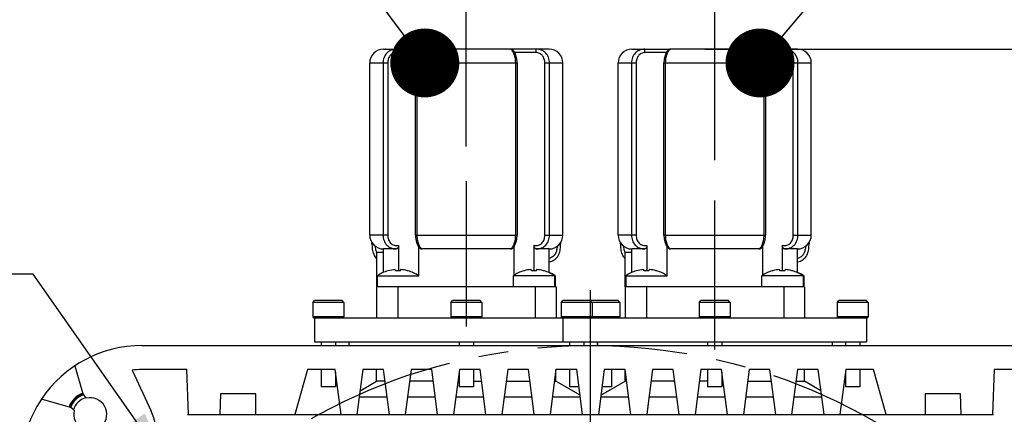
# Model space of a CAD drawing. Header units: millimetres. Extents: x -213 to 420, y -2 to 297.
# Tile 35 of 37: x 318 to 375, y 211 to 234. Entities that reach past the tile are written whole.
import ezdxf
from ezdxf.enums import TextEntityAlignment as Align

# ---------------------------------------------------------------- set-up
doc = ezdxf.new("R2010")
doc.units = ezdxf.units.MM
doc.header["$LTSCALE"] = 23.1
doc.linetypes.add('CENTER', pattern=[0.6, 0.375, -0.075, 0.075, -0.075])
doc.layers.get('0').update_dxf_attribs({"linetype": 'CONTINUOUS'})
for name, color, linetype in [('AXIS', 7, 'CONTINUOUS'), ('COMPONENTS', 7, 'CONTINUOUS'), ('DETAIL', 7, 'CONTINUOUS'), ('DIMENSION', 7, 'CONTINUOUS')]:
    doc.layers.add(name, color=color, linetype=linetype)
doc.styles.get("Standard").update_dxf_attribs({"font": 'arial.ttf'})
doc.styles.add('TEXTSTYLE_4', font='gdt')
doc.dimstyles.new('DIMSTYLE_3', dxfattribs={"dimtxt": 3, "dimasz": 4, "dimexe": 0.18, "dimexo": 0.0625, "dimgap": 0.09, "dimtad": 1, "dimlfac": 2.5, "dimdsep": 46, "dimtxsty": 'STANDARD', "dimblk": '_FILLED', "dimblk1": '_FILLED', "dimblk2": '_FILLED', "dimcen": 0.09, "dimadec": 0, "dimazin": 0, "dimtp": 0.3, "dimtm": 0.3, "dimtfac": 1, "dimtofl": 0, "dimtmove": 0, "dimatfit": 3, "dimldrblk": '_FILLED', "dimfxl": 1, "dimtolj": 1, "dimarcsym": 0})
doc.dimstyles.new('DIMSTYLE_5', dxfattribs={"dimtxt": 3, "dimasz": 4, "dimexe": 0.18, "dimexo": 0.0625, "dimgap": 0.09, "dimtad": 1, "dimdec": 3, "dimlfac": 2.5, "dimdsep": 46, "dimtxsty": 'STANDARD', "dimblk": '_FILLED', "dimblk1": '_FILLED', "dimblk2": '_FILLED', "dimcen": 0.09, "dimadec": 0, "dimazin": 0, "dimtp": 0.5, "dimtm": 0.5, "dimtfac": 1, "dimtdec": 3, "dimtofl": 0, "dimtmove": 0, "dimatfit": 3, "dimldrblk": '_FILLED', "dimfxl": 1, "dimtolj": 1, "dimarcsym": 0})
doc.dimstyles.new('DIMSTYLE_8', dxfattribs={"dimtxt": 3, "dimasz": 4, "dimexe": 0.18, "dimexo": 0.0625, "dimgap": 0.09, "dimtad": 1, "dimtih": 1, "dimtoh": 1, "dimlfac": 2.5, "dimdsep": 46, "dimtxsty": 'STANDARD', "dimblk": '_FILLED', "dimblk1": '_FILLED', "dimblk2": '_FILLED', "dimcen": 0.09, "dimadec": 0, "dimazin": 0, "dimtol": 1, "dimtp": 0.2, "dimtm": 0.2, "dimtfac": 1, "dimtofl": 0, "dimtmove": 0, "dimatfit": 3, "dimldrblk": '_FILLED', "dimfxl": 1, "dimtolj": 1, "dimarcsym": 0})
doc.dimstyles.get("Standard").update_dxf_attribs({"dimtxt": 3, "dimasz": 4, "dimexe": 0.18, "dimexo": 0.0625, "dimgap": 0.09, "dimtad": 1, "dimdec": 3, "dimdsep": 46, "dimtxsty": 'STANDARD', "dimblk": '_FILLED', "dimblk1": '_FILLED', "dimblk2": '_FILLED', "dimcen": 0.09, "dimadec": 0, "dimazin": 0, "dimtol": 1, "dimtp": 0.001, "dimtm": 0.001, "dimtfac": 1, "dimtdec": 3, "dimtofl": 0, "dimtmove": 0, "dimatfit": 3, "dimldrblk": '_FILLED', "dimfxl": 1, "dimtolj": 1, "dimarcsym": 0})

# ---------------------------------------------------------------- blocks, each defined once
blk = doc.blocks.new('_FILLED')
at = {"color": 0, "linetype": 'BYBLOCK'}
blk.add_solid([(0, 0), (-1, 0.1625), (-1, -0.1625)], dxfattribs=at)
blk = doc.blocks.new('*D2')
at = {"layer": 'DIMENSION', "color": 2, "linetype": 'CONTINUOUS'}
for p, q in [((343.512, 226.243), (343.512, 243.902)), ((357.912, 225.45), (357.912, 243.902)), ((343.512, 241.902), (350.712, 241.902)), ((357.912, 241.902), (350.712, 241.902))]:
    blk.add_line(p, q, dxfattribs=at)
at = {"layer": 'DIMENSION', "color": 2, "linetype": 'CONTINUOUS', "xscale": 4, "yscale": 4, "zscale": 4, "rotation": 180}
blk.add_blockref('_FILLED', (343.512, 241.902), dxfattribs=at)
at = {"layer": 'DIMENSION', "color": 2, "linetype": 'CONTINUOUS', "xscale": 4, "yscale": 4, "zscale": 4}
blk.add_blockref('_FILLED', (357.912, 241.902), dxfattribs=at)
at = {"layer": 'DIMENSION', "color": 2, "linetype": 'CONTINUOUS', "insert": (350.712, 245.652), "char_height": 3, "width": 4.66171, "attachment_point": 2, "line_spacing_factor": 0.9}
blk.add_mtext('36', dxfattribs=at)
blk = doc.blocks.new('*D9')
at = {"layer": 'DIMENSION', "color": 2, "linetype": 'CONTINUOUS'}
for p, q in [((357.349, 231.902), (395.712, 231.902)), ((393.712, 231.902), (393.712, 190.302)), ((393.712, 148.702), (393.712, 190.302)), ((378.712, 148.702), (395.712, 148.702))]:
    blk.add_line(p, q, dxfattribs=at)
at = {"layer": 'DIMENSION', "color": 2, "linetype": 'CONTINUOUS', "xscale": 4, "yscale": 4, "zscale": 4}
for p, rotation in [((393.712, 231.902), 90), ((393.712, 148.702), 270)]:
    blk.add_blockref('_FILLED', p, dxfattribs=dict(at, rotation=rotation))
at = {"layer": 'DIMENSION', "color": 2, "linetype": 'CONTINUOUS', "insert": (389.962, 190.302), "char_height": 3, "width": 6.99257, "attachment_point": 2, "rotation": 90, "line_spacing_factor": 0.9}
blk.add_mtext('208', dxfattribs=at)
blk = doc.blocks.new('*D11')
at = {"layer": 'DIMENSION', "color": 2, "linetype": 'CONTINUOUS'}
for p, q in [((315.269, 207.681), (288.954, 207.681)), ((317.269, 207.681), (315.269, 207.681)), ((324.651, 201.946), (317.269, 207.681))]:
    blk.add_line(p, q, dxfattribs=at)
at = {"layer": 'DIMENSION', "color": 2, "linetype": 'CONTINUOUS', "xscale": 4, "yscale": 4, "zscale": 4, "rotation": 322.1593855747}
blk.add_blockref('_FILLED', (324.651, 201.946), dxfattribs=at)
at = {"layer": 'DIMENSION', "color": 2, "linetype": 'CONTINUOUS', "style": 'TEXTSTYLE_4'}
for s, p in [('`', (306.447, 208.431)), ('n', (295.954, 208.431))]:
    blk.add_text(s, height=3, dxfattribs=at).set_placement(p, align=Align.RIGHT)
at = {"layer": 'DIMENSION', "color": 2, "linetype": 'CONTINUOUS'}
for s, p in [('165', (302.947, 208.431)), ('0.2', (312.269, 208.431))]:
    blk.add_text(s, height=3, dxfattribs=at).set_placement(p, align=Align.RIGHT)

msp = doc.modelspace()

# ---------------------------------------------------------------- linework, layer by layer
at = {"layer": 'AXIS', "color": 2, "linetype": 'CENTER'}
for p, q in [((343.51194, 224.24348), (343.51194, 215.79828)), ((357.91194, 214.45777), (357.91194, 223.17108)), ((350.71194, 181.70162), (350.71194, 217.91563))]:
    msp.add_line(p, q, dxfattribs=at)
msp.add_circle((350.71194, 181.70162), 32.99885, dxfattribs=at)
at = {"layer": 'COMPONENTS', "color": 7, "linetype": 'CONTINUOUS'}
for p, q in [((338.71194, 231.90162), (340.92033, 231.90162)), ((338.83346, 231.90168), (338.82361, 231.90162)), ((338.85257, 231.90175), (338.83649, 231.90162)), ((340.94674, 231.90159), (340.94228, 231.9015)), ((340.94674, 231.90161), (340.94878, 231.90162)), ((348.31194, 231.90162), (340.94878, 231.90162)), ((353.11194, 231.90162), (355.32033, 231.90162)), ((353.23346, 231.90168), (353.22361, 231.90162)), ((353.25257, 231.90175), (353.23649, 231.90162)), ((355.34674, 231.90159), (355.34228, 231.9015)), ((355.34674, 231.90161), (355.34878, 231.90162)), ((362.71194, 231.90162), (355.34878, 231.90162)), ((337.91194, 221.10162), (337.91194, 231.10162)), ((340.56929, 221.10162), (340.56929, 231.10162)), ((346.4548, 231.10162), (346.4548, 221.10162)), ((349.11194, 221.10162), (349.11194, 231.10162)), ((352.31194, 221.10162), (352.31194, 231.10162)), ((354.96929, 221.10162), (354.96929, 231.10162)), ((360.8548, 231.10162), (360.8548, 221.10162)), ((363.51194, 221.10162), (363.51194, 231.10162)), ((338.04359, 220.59632), (338.04359, 220.6632)), ((339.58488, 220.51307), (339.58488, 219.0351)), ((340.75182, 218.74162), (340.75182, 220.42261)), ((346.27274, 220.42298), (346.27274, 218.76909)), ((347.43852, 219.03533), (347.43852, 220.51311)), ((348.98028, 220.6632), (348.98028, 220.59632)), ((352.44359, 220.59632), (352.44359, 220.6632)), ((353.98488, 220.51307), (353.98488, 219.0351)), ((355.15182, 218.74162), (355.15182, 220.42261)), ((360.67274, 220.42298), (360.67274, 218.76909)), ((361.83852, 219.03533), (361.83852, 220.51311)), ((363.38028, 220.6632), (363.38028, 220.59632)), ((338.30375, 220.10162), (338.30375, 218.10162)), ((338.71194, 220.10162), (338.30375, 220.10162)), ((338.71194, 218.94343), (338.71194, 220.30162)), ((339.45358, 220.30162), (338.71194, 220.30162)), ((340.94878, 220.30162), (340.94842, 220.30162)), ((346.07568, 220.30162), (340.94878, 220.30162)), ((346.0763, 220.30163), (346.07568, 220.30162)), ((348.31194, 220.30162), (347.56993, 220.30162)), ((348.31194, 218.92568), (348.31194, 220.30162)), ((352.70375, 220.10162), (352.70375, 218.10162)), ((353.11194, 220.10162), (352.70375, 220.10162)), ((353.11194, 218.94343), (353.11194, 220.30162)), ((353.85358, 220.30162), (353.11194, 220.30162)), ((355.34878, 220.30162), (355.34842, 220.30162)), ((360.47568, 220.30162), (355.34878, 220.30162)), ((360.4763, 220.30163), (360.47568, 220.30162)), ((362.71194, 220.30162), (361.96993, 220.30162)), ((362.71194, 218.92568), (362.71194, 220.30162)), ((338.35194, 218.74162), (338.35194, 218.10162)), ((338.35194, 218.74162), (340.75194, 218.74162)), ((338.9654, 219.03061), (338.96337, 219.03539)), ((339.4053, 219.03061), (339.39707, 219.10836)), ((339.7068, 219.10836), (339.69857, 219.03061)), ((340.1405, 219.03539), (340.13848, 219.03061)), ((346.23194, 218.74162), (346.23194, 218.10162)), ((348.67194, 218.74162), (346.23194, 218.74162)), ((346.8454, 219.03061), (346.84338, 219.03538)), ((347.2853, 219.03061), (347.27707, 219.10836)), ((347.5868, 219.10836), (347.57857, 219.03061)), ((348.0205, 219.03538), (348.01848, 219.03061)), ((348.63194, 218.74162), (348.63194, 218.10162)), ((348.67194, 218.74162), (348.67194, 218.10162)), ((352.75194, 218.74162), (352.75194, 218.10162)), ((352.75194, 218.74162), (355.15194, 218.74162)), ((353.3654, 219.03061), (353.36337, 219.03539)), ((353.8053, 219.03061), (353.79707, 219.10836)), ((354.1068, 219.10836), (354.09857, 219.03061)), ((354.5405, 219.03539), (354.53848, 219.03061)), ((360.63194, 218.74162), (360.63194, 218.10162)), ((363.07194, 218.74162), (360.63194, 218.74162)), ((361.2454, 219.03061), (361.24338, 219.03538)), ((361.6853, 219.03061), (361.67707, 219.10836)), ((361.9868, 219.10836), (361.97857, 219.03061)), ((362.4205, 219.03538), (362.41848, 219.03061)), ((363.03194, 218.74162), (363.03194, 218.10162)), ((363.07194, 218.74162), (363.07194, 218.10162)), ((348.71251, 218.10162), (338.30375, 218.10162)), ((338.31194, 218.10162), (338.31194, 216.30162)), ((347.51194, 218.10162), (347.51194, 216.30162)), ((348.71259, 218.10162), (348.71259, 216.30162)), ((363.11251, 218.10162), (352.70375, 218.10162)), ((352.71194, 218.10162), (352.71194, 216.30162)), ((361.91194, 218.10162), (361.91194, 216.30162)), ((363.11259, 218.10162), (363.11259, 216.30162)), ((334.61194, 217.20162), (334.71194, 217.30162)), ((334.61194, 217.20162), (334.61194, 216.36562)), ((336.41194, 217.20162), (334.61194, 217.20162)), ((336.31194, 217.30162), (334.71194, 217.30162)), ((336.41194, 217.20162), (336.31194, 217.30162)), ((336.41194, 217.20162), (336.41194, 216.36562)), ((342.61194, 217.20162), (342.71194, 217.30162)), ((342.61194, 217.20162), (342.61194, 216.36562)), ((344.41194, 217.20162), (342.61194, 217.20162)), ((344.31194, 217.30162), (342.71194, 217.30162)), ((344.41194, 217.20162), (344.31194, 217.30162)), ((344.41194, 217.20162), (344.41194, 216.36562)), ((349.01194, 217.20162), (349.11194, 217.30162)), ((349.01194, 217.20162), (349.01194, 216.36562)), ((352.41194, 217.20162), (349.01194, 217.20162)), ((352.31194, 217.30162), (349.11194, 217.30162)), ((350.81194, 217.20162), (350.71194, 217.30162)), ((350.81194, 217.20162), (350.81194, 216.36562)), ((352.41194, 217.20162), (352.31194, 217.30162)), ((352.41194, 217.20162), (352.41194, 216.36562)), ((357.01194, 217.20162), (357.11194, 217.30162)), ((357.01194, 217.20162), (357.01194, 216.36562)), ((358.81194, 217.20162), (357.01194, 217.20162)), ((358.71194, 217.30162), (357.11194, 217.30162)), ((358.81194, 217.20162), (358.71194, 217.30162)), ((358.81194, 217.20162), (358.81194, 216.36562)), ((365.01194, 217.20162), (365.11194, 217.30162)), ((365.01194, 217.20162), (365.01194, 216.36562)), ((366.81194, 217.20162), (365.01194, 217.20162)), ((366.71194, 217.30162), (365.11194, 217.30162)), ((366.81194, 217.20162), (366.71194, 217.30162)), ((366.81194, 217.20162), (366.81194, 216.36562)), ((334.67594, 216.30162), (366.74794, 216.30162)), ((334.71194, 216.30162), (334.71194, 214.90162)), ((349.11194, 216.30162), (349.11194, 214.90162)), ((366.71194, 216.30162), (366.71194, 214.90162)), ((324.71194, 214.70162), (376.71194, 214.70162)), ((334.71196, 214.90162), (366.71191, 214.90162)), ((335.09194, 214.90162), (335.09194, 214.70162)), ((335.93194, 214.90162), (335.93194, 214.70162)), ((336.71194, 214.90162), (336.71194, 214.70162)), ((343.09194, 214.90162), (343.09194, 214.70162)), ((343.93194, 214.90162), (343.93194, 214.70162)), ((349.49194, 214.90162), (349.49194, 214.70162)), ((350.33194, 214.90162), (350.33194, 214.70162)), ((351.09194, 214.90162), (351.09194, 214.70162)), ((351.11194, 214.90162), (351.11194, 214.70162)), ((357.49194, 214.90162), (357.49194, 214.70162)), ((358.33194, 214.90162), (358.33194, 214.70162)), ((364.71194, 214.90162), (364.71194, 214.70162)), ((365.49194, 214.90162), (365.49194, 214.70162)), ((366.33194, 214.90162), (366.33194, 214.70162)), ((320.82333, 213.52217), (321.26886, 211.97861)), ((324.13651, 213.27198), (325.2496, 210.88495)), ((327.31194, 213.30162), (324.71194, 213.30162)), ((327.40268, 210.70318), (327.31194, 213.30162)), ((334.31194, 213.30162), (333.56887, 210.70162)), ((335.91194, 213.30162), (334.31194, 213.30162)), ((335.09194, 213.30162), (335.09194, 212.30162)), ((336.25194, 210.70162), (335.91194, 213.30162)), ((335.93194, 213.14868), (335.93194, 212.30162)), ((337.51194, 213.30162), (337.17194, 210.70162)), ((338.71194, 213.30162), (337.51194, 213.30162)), ((338.31194, 212.62538), (338.31194, 213.30162)), ((339.05194, 210.70162), (338.71194, 213.30162)), ((340.31194, 213.30162), (339.97194, 210.70162)), ((341.51194, 213.30162), (340.31194, 213.30162)), ((341.85194, 210.70162), (341.51194, 213.30162)), ((343.11194, 213.30162), (342.77194, 210.70162)), ((343.09194, 213.14868), (343.09194, 212.30162)), ((344.31194, 213.30162), (343.11194, 213.30162)), ((343.93194, 213.30162), (343.93194, 212.30162)), ((344.65194, 210.70162), (344.31194, 213.30162)), ((345.91194, 213.30162), (345.57194, 210.70162)), ((347.11194, 213.30162), (345.91194, 213.30162)), ((347.44938, 210.72113), (347.11194, 213.30162)), ((348.71194, 213.30162), (348.37194, 210.70162)), ((348.71194, 212.62538), (348.71194, 213.30162)), ((349.91194, 213.30162), (348.71194, 213.30162)), ((349.49194, 213.30162), (349.49194, 212.30162)), ((350.25194, 210.70162), (349.91194, 213.30162)), ((351.51194, 213.30162), (351.17194, 210.70162)), ((352.71194, 213.30162), (351.51194, 213.30162)), ((351.93194, 213.30162), (351.93194, 212.30162)), ((352.71194, 212.62538), (352.71194, 213.30162)), ((353.05194, 210.70162), (352.71194, 213.30162)), ((354.31194, 213.30162), (353.97449, 210.72113)), ((355.51194, 213.30162), (354.31194, 213.30162)), ((355.85194, 210.70162), (355.51194, 213.30162)), ((357.11194, 213.30162), (356.77194, 210.70162)), ((358.31194, 213.30162), (357.11194, 213.30162)), ((357.49194, 213.30162), (357.49194, 212.30162)), ((358.65194, 210.70162), (358.31194, 213.30162)), ((358.33194, 213.14868), (358.33194, 212.30162)), ((359.91194, 213.30162), (359.57194, 210.70162)), ((361.11194, 213.30162), (359.91194, 213.30162)), ((361.45194, 210.70162), (361.11194, 213.30162)), ((362.71194, 213.30162), (362.37194, 210.70162)), ((363.91194, 213.30162), (362.71194, 213.30162)), ((363.11194, 212.62538), (363.11194, 213.30162)), ((364.25194, 210.70162), (363.91194, 213.30162)), ((365.51194, 213.30162), (365.17194, 210.70162)), ((365.49194, 213.14868), (365.49194, 212.30162)), ((367.11194, 213.30162), (365.51194, 213.30162)), ((366.33194, 213.30162), (366.33194, 212.30162)), ((367.855, 210.70162), (367.11194, 213.30162)), ((374.11194, 213.30162), (374.0212, 210.70318)), ((376.71194, 213.30162), (374.11194, 213.30162)), ((337.35095, 212.07055), (338.31194, 212.62538)), ((338.80037, 212.62538), (338.31194, 212.62538)), ((341.60037, 212.62538), (340.2235, 212.62538)), ((343.09194, 212.62538), (343.0235, 212.62538)), ((343.93194, 212.62538), (344.40037, 212.62538)), ((345.8235, 212.62538), (347.20037, 212.62538)), ((348.6235, 212.62538), (348.71194, 212.62538)), ((350.10559, 211.82075), (348.71194, 212.62538)), ((351.31828, 211.82075), (352.71194, 212.62538)), ((352.80037, 212.62538), (352.71194, 212.62538)), ((355.60037, 212.62538), (354.2235, 212.62538)), ((357.49194, 212.62538), (357.0235, 212.62538)), ((358.33194, 212.62538), (358.40037, 212.62538)), ((359.8235, 212.62538), (361.20037, 212.62538)), ((362.6235, 212.62538), (363.11194, 212.62538)), ((364.07292, 212.07055), (363.11194, 212.62538)), ((329.26305, 211.90162), (329.22114, 210.70162)), ((331.32041, 211.90162), (329.26305, 211.90162)), ((331.32041, 210.70162), (331.32041, 211.90162)), ((335.93194, 212.30162), (335.09194, 212.30162)), ((343.93194, 212.30162), (343.09194, 212.30162)), ((350.04271, 212.30162), (349.49194, 212.30162)), ((351.93194, 212.30162), (351.38117, 212.30162)), ((358.33194, 212.30162), (357.49194, 212.30162)), ((366.33194, 212.30162), (365.49194, 212.30162)), ((370.10346, 211.90162), (370.10346, 210.70162)), ((372.16083, 211.90162), (370.10346, 211.90162)), ((372.20273, 210.70162), (372.16083, 211.90162)), ((320.43494, 211.1447), (318.89139, 211.59022)), ((321.48601, 211.63466), (321.4515, 211.66916)), ((338.92117, 211.70162), (337.30271, 211.70162)), ((341.72117, 211.70162), (340.10271, 211.70162)), ((344.52117, 211.70162), (342.90271, 211.70162)), ((347.32117, 211.70162), (345.70271, 211.70162)), ((350.12117, 211.70162), (348.50271, 211.70162)), ((352.92117, 211.70162), (351.30271, 211.70162)), ((355.72117, 211.70162), (354.10271, 211.70162)), ((358.52117, 211.70162), (356.90271, 211.70162)), ((361.32117, 211.70162), (359.70271, 211.70162)), ((364.12117, 211.70162), (362.50271, 211.70162)), ((320.74439, 210.96206), (320.7789, 210.92755)), ((327.35814, 210.70162), (374.06574, 210.70162))]:
    msp.add_line(p, q, dxfattribs=at)
at = {"layer": 'COMPONENTS', "color": 9, "linetype": 'CONTINUOUS'}
for p, q in [((340.70598, 231.70162), (339.46768, 231.70162)), ((347.55598, 231.70162), (346.31828, 231.70162)), ((355.10598, 231.70162), (353.86768, 231.70162)), ((361.95598, 231.70162), (360.71828, 231.70162)), ((337.91194, 231.10162), (338.95913, 231.10162)), ((338.688, 231.10162), (338.688, 221.10162)), ((338.95913, 231.10162), (338.95913, 221.10162)), ((340.56929, 231.10162), (346.4548, 231.10162)), ((340.66771, 221.10162), (340.66771, 231.10162)), ((346.35639, 231.10162), (346.35639, 221.10162)), ((348.06473, 221.10162), (348.06473, 231.10162)), ((348.06473, 231.10162), (349.11194, 231.10162)), ((348.33576, 221.10162), (348.33576, 231.10162)), ((352.31194, 231.10162), (353.35913, 231.10162)), ((353.088, 231.10162), (353.088, 221.10162)), ((353.35913, 231.10162), (353.35913, 221.10162)), ((354.96929, 231.10162), (360.8548, 231.10162)), ((355.06771, 221.10162), (355.06771, 231.10162)), ((360.75639, 231.10162), (360.75639, 221.10162)), ((362.46473, 221.10162), (362.46473, 231.10162)), ((362.46473, 231.10162), (363.51194, 231.10162)), ((362.73576, 221.10162), (362.73576, 231.10162)), ((338.95913, 221.10162), (337.91194, 221.10162)), ((340.56929, 221.10162), (346.4548, 221.10162)), ((348.06473, 221.10162), (349.11194, 221.10162)), ((353.35913, 221.10162), (352.31194, 221.10162)), ((354.96929, 221.10162), (360.8548, 221.10162)), ((362.46473, 221.10162), (363.51194, 221.10162)), ((338.09225, 220.59632), (338.04359, 220.59632)), ((348.93162, 220.59632), (348.98028, 220.59632)), ((352.49225, 220.59632), (352.44359, 220.59632)), ((363.33162, 220.59632), (363.38028, 220.59632)), ((339.55226, 218.10162), (339.55226, 216.30162)), ((353.95226, 218.10162), (353.95226, 216.30162)), ((336.41194, 216.36562), (334.61194, 216.36562)), ((344.41194, 216.36562), (342.61194, 216.36562)), ((350.81194, 216.36562), (349.01194, 216.36562)), ((352.41194, 216.36562), (350.8125, 216.36562)), ((358.81194, 216.36562), (357.01194, 216.36562)), ((366.81194, 216.36562), (365.01194, 216.36562))]:
    msp.add_line(p, q, dxfattribs=at)
at = {"layer": 'COMPONENTS', "color": 7, "linetype": 'CONTINUOUS'}
for points in [[(340.94228, 231.9015), (340.91843, 231.89933), (340.89581, 231.89462), (340.87475, 231.88777), (340.85567, 231.87931), (340.83847, 231.86962), (340.82305, 231.85907), (340.80959, 231.84822), (340.79805, 231.83755), (340.78784, 231.82697), (340.77838, 231.81618), (340.76954, 231.80521), (340.76112, 231.79397), (340.75271, 231.78198), (340.74418, 231.76905), (340.73556, 231.75521), (340.72682, 231.74036), (340.71797, 231.72453), (340.70902, 231.70765), (340.69993, 231.6896), (340.69073, 231.67036), (340.68148, 231.64994), (340.67221, 231.62829), (340.66296, 231.60542), (340.65379, 231.58135), (340.64475, 231.55606), (340.63592, 231.52958), (340.62736, 231.50195), (340.61912, 231.47318), (340.61129, 231.44335), (340.60393, 231.41247), (340.59711, 231.38058), (340.59089, 231.34773), (340.58534, 231.31396), (340.5805, 231.27929), (340.57646, 231.24378), (340.57327, 231.20751), (340.57098, 231.17049), (340.56965, 231.13283), (340.5693, 231.10162)], [(346.4548, 231.10162), (346.45449, 231.13101), (346.45332, 231.16597), (346.45134, 231.20038), (346.44858, 231.23417), (346.44507, 231.26731), (346.44086, 231.29973), (346.43601, 231.3314), (346.43056, 231.36229), (346.42458, 231.39238), (346.4181, 231.4216), (346.41117, 231.44997), (346.40385, 231.47743), (346.3962, 231.50396), (346.38826, 231.52952), (346.3801, 231.55409), (346.37175, 231.57765), (346.36328, 231.60018), (346.35473, 231.62165), (346.34616, 231.64207), (346.33758, 231.66146), (346.32905, 231.6798), (346.32059, 231.69711), (346.31221, 231.71346), (346.30392, 231.72886), (346.29576, 231.74332), (346.28771, 231.75691), (346.27976, 231.76964), (346.2719, 231.78156), (346.26406, 231.79281), (346.25623, 231.80337), (346.24829, 231.81339), (346.23983, 231.82332), (346.23062, 231.83325), (346.22054, 231.84308), (346.20919, 231.85295), (346.19615, 231.86285), (346.18134, 231.87243), (346.16484, 231.88123), (346.14662, 231.88892), (346.12658, 231.89516), (346.10483, 231.89951), (346.08158, 231.90151), (346.07734, 231.90159)], [(355.34228, 231.9015), (355.31843, 231.89933), (355.29581, 231.89462), (355.27475, 231.88777), (355.25567, 231.87931), (355.23847, 231.86962), (355.22305, 231.85907), (355.20959, 231.84822), (355.19805, 231.83755), (355.18784, 231.82697), (355.17838, 231.81618), (355.16954, 231.80521), (355.16112, 231.79397), (355.15271, 231.78198), (355.14418, 231.76905), (355.13556, 231.75521), (355.12682, 231.74036), (355.11797, 231.72453), (355.10902, 231.70765), (355.09993, 231.6896), (355.09073, 231.67036), (355.08148, 231.64994), (355.07221, 231.62829), (355.06296, 231.60542), (355.05379, 231.58135), (355.04475, 231.55606), (355.03592, 231.52958), (355.02736, 231.50195), (355.01912, 231.47318), (355.01129, 231.44335), (355.00393, 231.41247), (354.99711, 231.38058), (354.99089, 231.34773), (354.98534, 231.31396), (354.9805, 231.27929), (354.97646, 231.24378), (354.97327, 231.20751), (354.97098, 231.17049), (354.96965, 231.13283), (354.9693, 231.10162)], [(360.8548, 231.10162), (360.85449, 231.13101), (360.85332, 231.16597), (360.85134, 231.20038), (360.84858, 231.23417), (360.84507, 231.26731), (360.84086, 231.29973), (360.83601, 231.3314), (360.83056, 231.36229), (360.82458, 231.39238), (360.8181, 231.4216), (360.81117, 231.44997), (360.80385, 231.47743), (360.7962, 231.50396), (360.78826, 231.52952), (360.7801, 231.55409), (360.77175, 231.57765), (360.76328, 231.60018), (360.75473, 231.62165), (360.74616, 231.64207), (360.73758, 231.66146), (360.72905, 231.6798), (360.72059, 231.69711), (360.71221, 231.71346), (360.70392, 231.72886), (360.69576, 231.74332), (360.68771, 231.75691), (360.67976, 231.76964), (360.6719, 231.78156), (360.66406, 231.79281), (360.65623, 231.80337), (360.64829, 231.81339), (360.63983, 231.82332), (360.63062, 231.83325), (360.62054, 231.84308), (360.60919, 231.85295), (360.59615, 231.86285), (360.58134, 231.87243), (360.56484, 231.88123), (360.54662, 231.88892), (360.52658, 231.89516), (360.50483, 231.89951), (360.48158, 231.90151), (360.47734, 231.90159)], [(340.5693, 221.10162), (340.56957, 221.07411), (340.57066, 221.03978), (340.57254, 221.00586), (340.57521, 220.97244), (340.57862, 220.93955), (340.58272, 220.90727), (340.58748, 220.87565), (340.59285, 220.84472), (340.59878, 220.81453), (340.60522, 220.78513), (340.61214, 220.75654), (340.61947, 220.7288), (340.62715, 220.70197), (340.63515, 220.67606), (340.64341, 220.65109), (340.65187, 220.62711), (340.66049, 220.60416), (340.66918, 220.58228), (340.67792, 220.56148), (340.68665, 220.54176), (340.69532, 220.52315), (340.70391, 220.50561), (340.71241, 220.4891), (340.72077, 220.47361), (340.72899, 220.45911), (340.73712, 220.44547), (340.74516, 220.43266), (340.75312, 220.42065), (340.76113, 220.40925), (340.76924, 220.3984), (340.77754, 220.38805), (340.78629, 220.37796), (340.79568, 220.36805), (340.80586, 220.35833), (340.81724, 220.34866), (340.83017, 220.33906), (340.84474, 220.32984), (340.86093, 220.32136), (340.87874, 220.31396), (340.89831, 220.30795), (340.91969, 220.3037), (340.94277, 220.30171), (340.94842, 220.30162)], [(346.0763, 220.30162), (346.08201, 220.30172), (346.10564, 220.30383), (346.12791, 220.30841), (346.14855, 220.31502), (346.16732, 220.32321), (346.18435, 220.33262), (346.19967, 220.34292), (346.21312, 220.35357), (346.2248, 220.36419), (346.2352, 220.37481), (346.24484, 220.38569), (346.25389, 220.39684), (346.26255, 220.40834), (346.27113, 220.42055), (346.27972, 220.43354), (346.28833, 220.44736), (346.29708, 220.4622), (346.30598, 220.47812), (346.31499, 220.49513), (346.32417, 220.51336), (346.33348, 220.53285), (346.34286, 220.55359), (346.35227, 220.57561), (346.36165, 220.59889), (346.37095, 220.62341), (346.38009, 220.64913), (346.389, 220.67603), (346.39762, 220.70405), (346.40587, 220.73316), (346.41368, 220.76328), (346.421, 220.79438), (346.42776, 220.82643), (346.4339, 220.85937), (346.43935, 220.89314), (346.44407, 220.92769), (346.44799, 220.96297), (346.45106, 220.99889), (346.45324, 221.0354), (346.45449, 221.0724), (346.45479, 221.10162)], [(354.9693, 221.10162), (354.96957, 221.07411), (354.97066, 221.03978), (354.97254, 221.00586), (354.97521, 220.97244), (354.97862, 220.93955), (354.98272, 220.90727), (354.98748, 220.87565), (354.99285, 220.84472), (354.99878, 220.81453), (355.00522, 220.78513), (355.01214, 220.75654), (355.01947, 220.7288), (355.02715, 220.70197), (355.03515, 220.67606), (355.04341, 220.65109), (355.05187, 220.62711), (355.06049, 220.60416), (355.06918, 220.58228), (355.07792, 220.56148), (355.08665, 220.54176), (355.09532, 220.52315), (355.10391, 220.50561), (355.11241, 220.4891), (355.12077, 220.47361), (355.12899, 220.45911), (355.13712, 220.44547), (355.14516, 220.43266), (355.15312, 220.42065), (355.16113, 220.40925), (355.16924, 220.3984), (355.17754, 220.38805), (355.18629, 220.37796), (355.19568, 220.36805), (355.20586, 220.35833), (355.21724, 220.34866), (355.23017, 220.33906), (355.24474, 220.32984), (355.26093, 220.32136), (355.27875, 220.31396), (355.29831, 220.30795), (355.31969, 220.3037), (355.34277, 220.30171), (355.34842, 220.30162)], [(360.4763, 220.30162), (360.48201, 220.30172), (360.50564, 220.30383), (360.52791, 220.30841), (360.54855, 220.31502), (360.56732, 220.32321), (360.58435, 220.33262), (360.59967, 220.34292), (360.61312, 220.35357), (360.6248, 220.36419), (360.6352, 220.37481), (360.64484, 220.38569), (360.65389, 220.39684), (360.66255, 220.40834), (360.67113, 220.42055), (360.67972, 220.43354), (360.68833, 220.44736), (360.69708, 220.4622), (360.70598, 220.47812), (360.71499, 220.49513), (360.72417, 220.51336), (360.73348, 220.53285), (360.74286, 220.55359), (360.75227, 220.57561), (360.76165, 220.59889), (360.77095, 220.62341), (360.78009, 220.64913), (360.789, 220.67603), (360.79762, 220.70405), (360.80587, 220.73316), (360.81368, 220.76328), (360.821, 220.79438), (360.82776, 220.82643), (360.8339, 220.85937), (360.83935, 220.89314), (360.84407, 220.92769), (360.84799, 220.96297), (360.85106, 220.99889), (360.85324, 221.0354), (360.85449, 221.0724), (360.85479, 221.10162)], [(338.04359, 220.59632), (338.04407, 220.54402), (338.04725, 220.45623), (338.05362, 220.37155), (338.06342, 220.29032), (338.07692, 220.2124), (338.09459, 220.13719), (338.11667, 220.06526), (338.14343, 219.99686), (338.17568, 219.93115), (338.21351, 219.86912), (338.25657, 219.81173), (338.30375, 219.76063)], [(348.31194, 219.54726), (348.33021, 219.55134), (348.40464, 219.57314), (348.47556, 219.59977), (348.54351, 219.63186), (348.60723, 219.66934), (348.666, 219.71216), (348.72046, 219.76079), (348.76947, 219.81434), (348.81222, 219.8719), (348.84976, 219.93412), (348.88182, 219.99998), (348.90833, 220.06845), (348.93017, 220.1405), (348.94765, 220.21577), (348.96096, 220.29373), (348.97059, 220.37499), (348.97682, 220.45968), (348.97987, 220.54748), (348.98028, 220.59632)], [(352.44359, 220.59632), (352.44407, 220.54402), (352.44725, 220.45623), (352.45362, 220.37155), (352.46342, 220.29032), (352.47692, 220.2124), (352.49459, 220.13719), (352.51667, 220.06526), (352.54343, 219.99686), (352.57568, 219.93115), (352.61351, 219.86912), (352.65657, 219.81173), (352.70375, 219.76063)], [(362.71194, 219.54726), (362.73021, 219.55134), (362.80464, 219.57314), (362.87556, 219.59977), (362.94351, 219.63186), (363.00723, 219.66934), (363.066, 219.71216), (363.12046, 219.76079), (363.16947, 219.81434), (363.21222, 219.8719), (363.24976, 219.93412), (363.28182, 219.99998), (363.30833, 220.06845), (363.33017, 220.1405), (363.34765, 220.21577), (363.36096, 220.29373), (363.37059, 220.37499), (363.37682, 220.45968), (363.37987, 220.54748), (363.38028, 220.59632)]]:
    msp.add_lwpolyline(points, dxfattribs=at)
for centre, radius, start, end in [((338.71194, 231.10162), 0.8, 90, 180), ((348.31194, 231.10162), 0.8, 0, 90), ((353.11194, 231.10162), 0.8, 90, 180), ((362.71194, 231.10162), 0.8, 0, 90), ((338.71194, 221.10162), 0.8, 180, 270), ((348.31194, 221.10162), 0.8, 270, 360), ((353.11194, 221.10162), 0.8, 180, 270), ((362.71194, 221.10162), 0.8, 270, 360), ((339.55194, 217.02713), 2.09272, 106.38536, 124.988807), ((339.55185, 217.01164), 2.10242, 94.221972, 106.197117), ((339.55193, 216.77813), 2.25725, 86.275191, 93.724809), ((339.55195, 217.01094), 2.10313, 85.286342, 85.777542), ((339.55202, 217.01161), 2.10245, 74.66439, 85.286746), ((339.55245, 217.01337), 2.10064, 73.800973, 74.663008), ((339.55194, 217.02713), 2.09272, 55.011193, 73.61464), ((347.43194, 217.02713), 2.09272, 106.334325, 124.988807), ((347.43142, 217.01337), 2.10064, 105.336992, 106.199027), ((347.43185, 217.01161), 2.10245, 94.713254, 105.33561), ((347.43192, 217.01094), 2.10313, 94.222458, 94.713658), ((347.43194, 216.77634), 2.25903, 86.27828, 93.72172), ((347.43195, 217.01094), 2.10313, 85.286342, 85.777542), ((347.43202, 217.01161), 2.10245, 74.66439, 85.286746), ((347.43245, 217.01337), 2.10064, 73.800973, 74.663008), ((347.43194, 217.02713), 2.09272, 55.011193, 73.665675), ((347.47194, 217.02713), 2.09272, 55.011193, 66.329946), ((353.95194, 217.02713), 2.09272, 106.38536, 124.988807), ((353.95185, 217.01164), 2.10242, 94.221972, 106.197117), ((353.95193, 216.77813), 2.25725, 86.275191, 93.724809), ((353.95195, 217.01094), 2.10313, 85.286342, 85.777542), ((353.95202, 217.01161), 2.10245, 74.66439, 85.286746), ((353.95245, 217.01337), 2.10064, 73.800973, 74.663008), ((353.95194, 217.02713), 2.09272, 55.011193, 73.61464), ((361.83194, 217.02713), 2.09272, 106.334325, 124.988807), ((361.83142, 217.01337), 2.10064, 105.336992, 106.199027), ((361.83185, 217.01161), 2.10245, 94.713254, 105.33561), ((361.83192, 217.01094), 2.10313, 94.222458, 94.713658), ((361.83194, 216.77634), 2.25903, 86.27828, 93.72172), ((361.83195, 217.01094), 2.10313, 85.286342, 85.777542), ((361.83202, 217.01161), 2.10245, 74.66439, 85.286746), ((361.83245, 217.01337), 2.10064, 73.800973, 74.663008), ((361.83194, 217.02713), 2.09272, 55.011193, 73.665675), ((361.87194, 217.02713), 2.09272, 55.011193, 66.329946), ((334.67594, 216.36562), 0.064, 180, 270), ((336.34794, 216.36562), 0.064, 270, 360), ((342.67594, 216.36562), 0.064, 180, 270), ((344.34794, 216.36562), 0.064, 270, 360), ((349.07594, 216.36562), 0.064, 180, 270), ((350.74794, 216.36562), 0.064, 270, 360), ((352.34794, 216.36562), 0.064, 270, 360), ((357.07594, 216.36562), 0.064, 180, 270), ((358.74794, 216.36562), 0.064, 270, 360), ((365.07594, 216.36562), 0.064, 180, 270), ((366.74794, 216.36562), 0.064, 270, 360), ((324.71194, 207.70162), 7, 90, 146.25), ((324.71194, 207.70162), 5.6, 90, 95.897827), ((321.71194, 210.70162), 1.3, 109.149345, 160.8925), ((321.71194, 210.70162), 1.28, 109.135519, 160.864476), ((321.71194, 210.70162), 1.2, 109.407288, 161.25765), ((321.96062, 212.17828), 0.72, 196.1, 225), ((324.71194, 207.70162), 7, 146.253817, 180), ((321.71194, 210.70162), 1, 104.99901, 165.00099), ((321.71194, 210.70162), 0.96, 166.388166, 103.611834), ((320.23528, 210.45294), 0.72, 45, 73.9), ((322.71194, 209.70162), 2.8, 8.009594, 25)]:
    msp.add_arc(centre, radius, start, end, dxfattribs=at)
at = {"layer": 'COMPONENTS', "color": 9, "linetype": 'CONTINUOUS'}
for centre in [(338.99745, 220.37003), (353.39745, 220.37003)]:
    msp.add_arc(centre, 0.732, 201.060946, 201.514172, dxfattribs=at)
at = {"layer": 'COMPONENTS', "color": 2, "linetype": 'CONTINUOUS'}
msp.add_arc((321.71194, 210.74162), 1.2, 109.609849, 162.977413, dxfattribs=at)
at = {"layer": 'COMPONENTS', "color": 9, "linetype": 'CONTINUOUS'}
for points, knots in [([(339.45358, 231.90162), (339.35112, 231.90161), (339.14493, 231.86595), (338.8853, 231.68738), (338.72337, 231.41593), (338.688, 231.20668), (338.688, 231.10162)], [0, 0, 0, 0, 0.24972312, 0.49486251, 0.74394897, 1, 1, 1, 1]), ([(339.46768, 231.70162), (339.46768, 231.72713), (339.4672, 231.76421), (339.46547, 231.8113), (339.46378, 231.84135), (339.46179, 231.86556), (339.45948, 231.88472), (339.45735, 231.89459), (339.45516, 231.90162), (339.45358, 231.90162)], [0, 0, 0, 0, 0.37984296, 0.5516199, 0.70219992, 0.82600145, 0.91859057, 0.97652279, 1, 1, 1, 1]), ([(340.66771, 231.10162), (340.66773, 231.20558), (340.68664, 231.40102), (340.75211, 231.62502), (340.81939, 231.7664), (340.86596, 231.83898), (340.90625, 231.88422), (340.93658, 231.90161), (340.94878, 231.90162)], [0, 0, 0, 0, 0.3550911, 0.66607731, 0.79122385, 0.88948254, 0.95833819, 1, 1, 1, 1]), ([(346.07568, 231.90162), (346.08785, 231.90161), (346.11812, 231.8842), (346.15834, 231.83898), (346.20485, 231.76642), (346.27206, 231.62503), (346.33748, 231.40103), (346.35637, 231.20559), (346.35639, 231.10162)], [0, 0, 0, 0, 0.04158133, 0.11038571, 0.208619, 0.33376434, 0.64480765, 1, 1, 1, 1]), ([(347.55598, 231.70162), (347.55598, 231.72713), (347.55645, 231.76421), (347.55816, 231.8113), (347.55983, 231.84135), (347.56181, 231.86556), (347.56409, 231.88473), (347.56621, 231.89457), (347.56836, 231.90162), (347.56993, 231.90162)], [0, 0, 0, 0, 0.37989541, 0.55169388, 0.70228976, 0.82609937, 0.91868561, 0.97659647, 1, 1, 1, 1]), ([(348.33576, 231.10162), (348.33575, 231.20669), (348.30036, 231.41597), (348.13836, 231.68742), (347.87865, 231.86596), (347.67242, 231.90161), (347.56993, 231.90162)], [0, 0, 0, 0, 0.25603208, 0.50511313, 0.75026324, 1, 1, 1, 1]), ([(353.85358, 231.90162), (353.75112, 231.90161), (353.54493, 231.86595), (353.2853, 231.68738), (353.12337, 231.41593), (353.088, 231.20668), (353.088, 231.10162)], [0, 0, 0, 0, 0.24972312, 0.49486251, 0.74394897, 1, 1, 1, 1]), ([(353.86768, 231.70162), (353.86768, 231.72713), (353.8672, 231.76421), (353.86547, 231.8113), (353.86378, 231.84135), (353.86179, 231.86556), (353.85948, 231.88472), (353.85735, 231.89459), (353.85516, 231.90162), (353.85358, 231.90162)], [0, 0, 0, 0, 0.37984296, 0.5516199, 0.70219992, 0.82600145, 0.91859057, 0.97652279, 1, 1, 1, 1]), ([(355.06771, 231.10162), (355.06773, 231.20558), (355.08664, 231.40102), (355.15211, 231.62502), (355.21939, 231.7664), (355.26596, 231.83898), (355.30625, 231.88422), (355.33658, 231.90161), (355.34878, 231.90162)], [0, 0, 0, 0, 0.3550911, 0.66607731, 0.79122385, 0.88948254, 0.95833819, 1, 1, 1, 1]), ([(360.47568, 231.90162), (360.48785, 231.90161), (360.51812, 231.8842), (360.55834, 231.83898), (360.60485, 231.76642), (360.67206, 231.62503), (360.73748, 231.40103), (360.75637, 231.20559), (360.75639, 231.10162)], [0, 0, 0, 0, 0.04158133, 0.11038571, 0.208619, 0.33376434, 0.64480765, 1, 1, 1, 1]), ([(361.95598, 231.70162), (361.95598, 231.72713), (361.95645, 231.76421), (361.95816, 231.8113), (361.95983, 231.84135), (361.96181, 231.86556), (361.96409, 231.88473), (361.96621, 231.89457), (361.96836, 231.90162), (361.96993, 231.90162)], [0, 0, 0, 0, 0.37989541, 0.55169388, 0.70228976, 0.82609937, 0.91868561, 0.97659647, 1, 1, 1, 1]), ([(362.73576, 231.10162), (362.73575, 231.20669), (362.70036, 231.41597), (362.53836, 231.68742), (362.27865, 231.86596), (362.07242, 231.90161), (361.96993, 231.90162)], [0, 0, 0, 0, 0.25603208, 0.50511313, 0.75026324, 1, 1, 1, 1]), ([(339.46768, 231.70162), (339.39455, 231.70161), (339.24631, 231.67168), (339.07451, 231.52504), (338.97914, 231.32336), (338.95914, 231.17573), (338.95913, 231.10162)], [0, 0, 0, 0, 0.25076352, 0.49670949, 0.74586283, 1, 1, 1, 1]), ([(348.06473, 231.10162), (348.06472, 231.17574), (348.04471, 231.32339), (347.94928, 231.52508), (347.7774, 231.6717), (347.62913, 231.70161), (347.55598, 231.70162)], [0, 0, 0, 0, 0.25411972, 0.50326777, 0.74922595, 1, 1, 1, 1]), ([(353.86768, 231.70162), (353.79455, 231.70161), (353.64631, 231.67168), (353.47451, 231.52504), (353.37914, 231.32336), (353.35914, 231.17573), (353.35913, 231.10162)], [0, 0, 0, 0, 0.25076352, 0.49670949, 0.74586283, 1, 1, 1, 1]), ([(362.46473, 231.10162), (362.46472, 231.17574), (362.44471, 231.32339), (362.34928, 231.52508), (362.1774, 231.6717), (362.02913, 231.70161), (361.95598, 231.70162)], [0, 0, 0, 0, 0.25411972, 0.50326777, 0.74922595, 1, 1, 1, 1]), ([(338.95913, 221.10162), (338.95914, 221.01788), (338.9841, 220.85113), (339.08901, 220.6652), (339.21841, 220.56156), (339.37265, 220.49668), (339.50299, 220.49749), (339.58488, 220.51307)], [0, 0, 0, 0, 0.25308159, 0.5002585, 0.62359682, 0.74806902, 1, 1, 1, 1]), ([(340.94878, 220.30162), (340.9366, 220.30162), (340.9063, 220.319), (340.86602, 220.36419), (340.81944, 220.43672), (340.75216, 220.5781), (340.68665, 220.80213), (340.66773, 220.99762), (340.66771, 221.10162)], [0, 0, 0, 0, 0.04161239, 0.11040001, 0.20861756, 0.33375153, 0.6447862, 1, 1, 1, 1]), ([(346.35639, 221.10162), (346.35638, 220.99764), (346.33747, 220.80217), (346.27204, 220.57815), (346.20482, 220.43676), (346.15829, 220.36421), (346.11809, 220.31902), (346.08783, 220.30162), (346.07568, 220.30162)], [0, 0, 0, 0, 0.35525218, 0.6663051, 0.79145809, 0.88970163, 0.95846649, 1, 1, 1, 1]), ([(347.43852, 220.51311), (347.52045, 220.49751), (347.65085, 220.49664), (347.8052, 220.56146), (347.93472, 220.66508), (348.03974, 220.85104), (348.06472, 221.01785), (348.06473, 221.10162)], [0, 0, 0, 0, 0.25193623, 0.37643134, 0.49978425, 0.74694142, 1, 1, 1, 1]), ([(353.35913, 221.10162), (353.35914, 221.01788), (353.3841, 220.85113), (353.48901, 220.6652), (353.61841, 220.56156), (353.77265, 220.49668), (353.90299, 220.49749), (353.98488, 220.51307)], [0, 0, 0, 0, 0.25308159, 0.5002585, 0.62359682, 0.74806902, 1, 1, 1, 1]), ([(355.34878, 220.30162), (355.3366, 220.30162), (355.3063, 220.319), (355.26602, 220.36419), (355.21944, 220.43672), (355.15216, 220.5781), (355.08665, 220.80213), (355.06773, 220.99762), (355.06771, 221.10162)], [0, 0, 0, 0, 0.04161239, 0.11040001, 0.20861756, 0.33375153, 0.6447862, 1, 1, 1, 1]), ([(360.75639, 221.10162), (360.75638, 220.99764), (360.73747, 220.80217), (360.67204, 220.57815), (360.60482, 220.43676), (360.55829, 220.36421), (360.51809, 220.31902), (360.48783, 220.30162), (360.47568, 220.30162)], [0, 0, 0, 0, 0.35525218, 0.6663051, 0.79145809, 0.88970163, 0.95846649, 1, 1, 1, 1]), ([(361.83852, 220.51311), (361.92045, 220.49751), (362.05085, 220.49664), (362.2052, 220.56146), (362.33472, 220.66508), (362.43974, 220.85104), (362.46472, 221.01785), (362.46473, 221.10162)], [0, 0, 0, 0, 0.25193623, 0.37643134, 0.49978425, 0.74694142, 1, 1, 1, 1]), ([(338.31434, 220.10697), (338.30384, 220.13426), (338.26836, 220.24582), (338.2535, 220.36282), (338.24795, 220.45023)], [0, 0, 0, 0, 0.25029158, 1, 1, 1, 1]), ([(348.77593, 220.45022), (348.77116, 220.37516), (348.75348, 220.22554), (348.69149, 220.04471), (348.60337, 219.92139), (348.49003, 219.82087), (348.384, 219.77483), (348.31201, 219.75372)], [0, 0, 0, 0, 0.25018857, 0.49992851, 0.62517628, 0.75042244, 1, 1, 1, 1]), ([(352.71434, 220.10697), (352.70384, 220.13426), (352.66836, 220.24582), (352.6535, 220.36282), (352.64795, 220.45023)], [0, 0, 0, 0, 0.25029158, 1, 1, 1, 1]), ([(363.17593, 220.45022), (363.17116, 220.37516), (363.15348, 220.22554), (363.09149, 220.04471), (363.00337, 219.92139), (362.89003, 219.82087), (362.784, 219.77483), (362.71201, 219.75372)], [0, 0, 0, 0, 0.25018857, 0.49992851, 0.62517628, 0.75042244, 1, 1, 1, 1])]:
    msp.add_open_spline(points, degree=3, knots=knots, dxfattribs=at)
at = {"layer": 'COMPONENTS', "color": 7, "linetype": 'CONTINUOUS'}
for points, knots in [([(338.688, 221.10162), (338.688, 220.99651), (338.7234, 220.78718), (338.88543, 220.5157), (339.14509, 220.33725), (339.35119, 220.30162), (339.45358, 220.30162)], [0, 0, 0, 0, 0.25615225, 0.50531907, 0.75046605, 1, 1, 1, 1]), ([(347.56993, 220.30162), (347.67235, 220.30162), (347.87851, 220.33724), (348.13825, 220.51568), (348.30034, 220.78717), (348.33575, 220.99651), (348.33576, 221.10162)], [0, 0, 0, 0, 0.2495658, 0.49473243, 0.74387594, 1, 1, 1, 1]), ([(353.088, 221.10162), (353.088, 220.99651), (353.1234, 220.78718), (353.28543, 220.5157), (353.54509, 220.33725), (353.75119, 220.30162), (353.85358, 220.30162)], [0, 0, 0, 0, 0.25615225, 0.50531907, 0.75046605, 1, 1, 1, 1]), ([(361.96993, 220.30162), (362.07235, 220.30162), (362.27851, 220.33724), (362.53825, 220.51568), (362.70034, 220.78717), (362.73575, 220.99651), (362.73576, 221.10162)], [0, 0, 0, 0, 0.2495658, 0.49473243, 0.74387594, 1, 1, 1, 1]), ([(339.58488, 220.51307), (339.58488, 220.48471), (339.57511, 220.40272), (339.51168, 220.30162), (339.45358, 220.30162)], [0, 0, 0, 0, 0.32803085, 1, 1, 1, 1]), ([(347.56993, 220.30162), (347.55361, 220.30162), (347.52252, 220.31354), (347.48807, 220.34838), (347.4507, 220.41215), (347.43852, 220.47192), (347.43852, 220.51311)], [0, 0, 0, 0, 0.1819664, 0.34661059, 0.54077103, 1, 1, 1, 1]), ([(353.98488, 220.51307), (353.98488, 220.48471), (353.97511, 220.40272), (353.91168, 220.30162), (353.85358, 220.30162)], [0, 0, 0, 0, 0.32803085, 1, 1, 1, 1]), ([(361.96993, 220.30162), (361.95361, 220.30162), (361.92252, 220.31354), (361.88807, 220.34838), (361.8507, 220.41215), (361.83852, 220.47192), (361.83852, 220.51311)], [0, 0, 0, 0, 0.1819664, 0.34661059, 0.54077103, 1, 1, 1, 1])]:
    msp.add_open_spline(points, degree=3, knots=knots, dxfattribs=at)

# ---------------------------------------------------------------- dimensions: what is measured, and where the dimension line sits
at = {"layer": 'DIMENSION', "color": 2, "linetype": 'CONTINUOUS'}
dim = msp.add_linear_dim(base=(357.91194, 241.90163), p1=(343.51194, 226.24348), p2=(357.91194, 225.44994), dimstyle='DIMSTYLE_3', dxfattribs=at)
dim.commit()
dim.dimension.update_dxf_attribs({"geometry": '*D2', "text_midpoint": (348.38108, 244.15163), "dimtype": 160})
dim = msp.add_linear_dim(base=(393.71194, 231.90162), p1=(378.71194, 148.70162), p2=(357.34878, 231.90162), angle=90, dimstyle='DIMSTYLE_5', dxfattribs=at)
dim.commit()
dim.dimension.update_dxf_attribs({"geometry": '*D9', "text_midpoint": (393.02853, 187.17595), "dimtype": 160})
dim = msp.add_diameter_dim_2p(p1=(324.65116, 201.94603), p2=(376.77271, 161.45721), dimstyle='DIMSTYLE_8', dxfattribs=at)
dim.commit()
dim.dimension.update_dxf_attribs({"geometry": '*D11', "text_midpoint": (297.20078, 209.9309), "dimtype": 163})

# ---------------------------------------------------------------- leaders
at = {"layer": 'DETAIL', "color": 2, "linetype": 'CONTINUOUS'}
for points, override in [([(341.10669, 231.10162), (333.03475, 241.90163), (325.59281, 241.90163)], {"dimtad": 0, "dimldrblk": 'DOT'}), ([(360.53949, 231.10162), (369.62518, 241.90163), (374.62518, 241.90163)], {"dimtad": 0, "dimldrblk": 'DOT'}), ([(326.62549, 207.10346), (318.39683, 218.84461), (315.37188, 218.84461)], {"dimtad": 0})]:
    msp.add_leader(points, dimstyle='STANDARD', override=override, dxfattribs=at)

doc.saveas('drawing.dxf')
